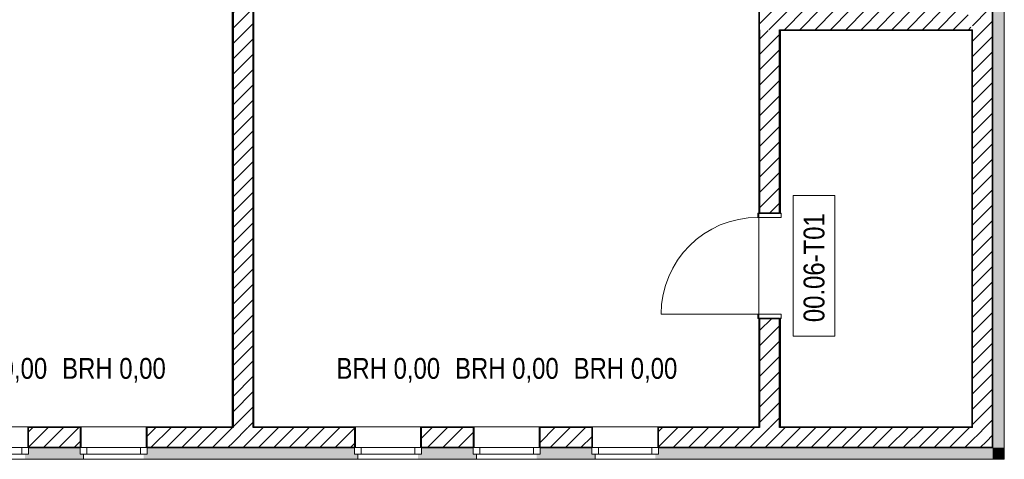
# Model space of a CAD drawing. Header units: metres. Extents: x -58265 to 688021, y -56222 to 35250.
# Tile 5 of 67: x -32275 to -20485, y -20915 to -15645. Entities that reach past the tile are written whole.
import ezdxf

# ---------------------------------------------------------------- set-up
doc = ezdxf.new("R2010")
doc.units = ezdxf.units.M
doc.header["$LTSCALE"] = 0.05
doc.header["$PDSIZE"] = 0.8
for name, color, linetype in [('0._Pikto für Layout_5_A_1_Bauteilschraffuren', 7, 'Continuous'), ('0._Pikto für Layout_5_A_1_Decken_UHD_3D', 7, 'Continuous'), ('0._Pikto für Layout_5_A_1_Fenster', 7, 'Continuous'), ('0._Pikto für Layout_5_A_1_Fenster_Text', 7, 'Continuous'), ('0._Pikto für Layout_5_A_1_Türen', 7, 'Continuous'), ('0._Pikto für Layout_5_A_1_Türen_Text', 7, 'Continuous'), ('0._Pikto für Layout_5_A_1_Wände_Außen', 7, 'Continuous'), ('0._Pikto für Layout_5_A_1_Wände_Innen_Massiv', 7, 'Continuous')]:
    doc.layers.add(name, color=color, linetype=linetype)
doc.styles.add('ERSTELLTER_STIL_2', font='txt')
pattern_1 = [(0, (0, 0), (0, 173.2051), [0, -100]), (0, (50, 86.6), (0, 173.2051), [0, -100])]
pattern_2 = [(45, (0, 0), (-91.9239, 91.9239), [])]

msp = doc.modelspace()

# ---------------------------------------------------------------- hatches: boundary and pattern name
at = {"layer": '0._Pikto für Layout_5_A_1_Bauteilschraffuren', "linetype": 'Continuous', "lineweight": 18}
h = msp.add_hatch(dxfattribs=at)
h.set_pattern_fill('Verputz_0005', color=9, style=0, pattern_type=2)
h.set_pattern_definition(pattern_1)
h.paths.add_polyline_path([(-23425, -15765), (-23415, -11875)])
h = msp.add_hatch(dxfattribs=at)
h.set_pattern_fill('Verputz_0005', color=9, style=0, pattern_type=2)
h.set_pattern_definition(pattern_1)
h.paths.add_polyline_path([(-29730, -11975), (-29730, -20525), (-29720, -20525), (-29720, -11975)])
h = msp.add_hatch(dxfattribs=at)
h.set_pattern_fill('MW_Kalksandstein_0005', color=9, style=0, pattern_type=2)
h.set_pattern_definition(pattern_2)
h.paths.add_polyline_path([(-29720, -11975), (-29720, -20525), (-29480, -20525), (-29480, -11975)])
h = msp.add_hatch(dxfattribs=at)
h.set_pattern_fill('Verputz_0005', color=9, style=0, pattern_type=2)
h.set_pattern_definition(pattern_1)
h.paths.add_polyline_path([(-29470, -20525), (-29470, -11975), (-29480, -20525)])
h = msp.add_hatch(dxfattribs=at)
h.set_pattern_fill('MW_Kalksandstein_0005', color=9, style=0, pattern_type=2)
h.set_pattern_definition(pattern_2)
h.paths.add_polyline_path([(-23175, -15525), (-23415, -15525), (-23415, -15765)])
h = msp.add_hatch(dxfattribs=at)
h.set_pattern_fill('MW_Kalksandstein_0005', color=9, style=0, pattern_type=2)
h.set_pattern_definition(pattern_2)
h.paths.add_polyline_path([(-23175, -15525), (-23415, -15765), (-23175, -15765)])
h = msp.add_hatch(dxfattribs=at)
h.set_pattern_fill('MW_Kalksandstein_0005', color=9, style=0, pattern_type=2)
h.set_pattern_definition(pattern_2)
h.paths.add_polyline_path([(-23175, -15765), (-20877.308, -15765), (-20932.692, -15525), (-23175, -15525)])
h = msp.add_hatch(dxfattribs=at)
h.set_pattern_fill('MW_Kalksandstein_0005', color=9, style=0, pattern_type=2)
h.set_pattern_definition(pattern_2)
h.paths.add_polyline_path([(-20875, -15525), (-20875, -15765), (-20865, -15525)])
h = msp.add_hatch(dxfattribs=at)
h.set_pattern_fill('MW_Kalksandstein_0005', color=9, style=0, pattern_type=2)
h.set_pattern_definition(pattern_2)
h.paths.add_polyline_path([(-20865, -15525), (-20865, -15765), (-20625, -15765), (-20625, -15525)])
for points in [[(-20485, -15525), (-20625, -15525), (-20625, -20775), (-20485, -20775)], [(-32169.5, -20855), (-32209.5, -20855), (-32209.5, -20915), (-31509.5, -20915), (-31509.5, -20855), (-31549.5, -20855), (-31549.5, -20775), (-32169.5, -20775)], [(-30749.5, -20855), (-30789.5, -20855), (-30789.5, -20915), (-28224.5, -20915), (-28224.5, -20855), (-28264.5, -20855), (-28264.5, -20775), (-30749.5, -20775)], [(-27464.5, -20855), (-27504.5, -20855), (-27504.5, -20915), (-26804.5, -20915), (-26804.5, -20855), (-26844.5, -20855), (-26844.5, -20775), (-27464.5, -20775)], [(-26044.5, -20855), (-26084.5, -20855), (-26084.5, -20915), (-25384.5, -20915), (-25384.5, -20855), (-25424.5, -20855), (-25424.5, -20775), (-26044.5, -20775)], [(-24664.5, -20855), (-24664.5, -20915), (-20625, -20915), (-20625, -20775), (-24624.5, -20775), (-24624.5, -20855)], [(-20625, -20915), (-20485, -20915), (-20625, -20775)], [(-20485, -20775), (-20625, -20775), (-20485, -20915)]]:
    msp.add_hatch(color=9, dxfattribs=at).paths.add_polyline_path(points)
h = msp.add_hatch(dxfattribs=at)
h.set_pattern_fill('Verputz_0005', color=9, style=0, pattern_type=2)
h.set_pattern_definition(pattern_1)
h.paths.add_polyline_path([(-23425, -15775), (-23425, -17965), (-23415, -17965), (-23415, -15775)])
h = msp.add_hatch(dxfattribs=at)
h.set_pattern_fill('MW_Kalksandstein_0005', color=9, style=0, pattern_type=2)
h.set_pattern_definition(pattern_2)
h.paths.add_polyline_path([(-23415, -15765), (-23175, -15775)])
h = msp.add_hatch(dxfattribs=at)
h.set_pattern_fill('MW_Kalksandstein_0005', color=9, style=0, pattern_type=2)
h.set_pattern_definition(pattern_2)
h.paths.add_polyline_path([(-23415, -15775), (-23415, -17965), (-23175, -17965), (-23175, -15775)])
h = msp.add_hatch(dxfattribs=at)
h.set_pattern_fill('Verputz_0005', color=9, style=0, pattern_type=2)
h.set_pattern_definition(pattern_1)
h.paths.add_polyline_path([(-23175, -15775), (-23165, -15765)])
h = msp.add_hatch(dxfattribs=at)
h.set_pattern_fill('Verputz_0005', color=9, style=0, pattern_type=2)
h.set_pattern_definition(pattern_1)
h.paths.add_polyline_path([(-23175, -15775), (-23175, -17965), (-23165, -17965), (-23165, -15775)])
h = msp.add_hatch(dxfattribs=at)
h.set_pattern_fill('Verputz_0005', color=9, style=0, pattern_type=2)
h.set_pattern_definition(pattern_1)
h.paths.add_polyline_path([(-23165, -15775), (-20875, -15775), (-20877.308, -15765), (-23165, -15765)])
h = msp.add_hatch(dxfattribs=at)
h.set_pattern_fill('Verputz_0005', color=9, style=0, pattern_type=2)
h.set_pattern_definition(pattern_1)
h.paths.add_polyline_path([(-20875, -15765), (-20865, -15775)])
h = msp.add_hatch(dxfattribs=at)
h.set_pattern_fill('Verputz_0005', color=9, style=0, pattern_type=2)
h.set_pattern_definition(pattern_1)
h.paths.add_polyline_path([(-20875, -15775), (-20875, -20525), (-20865, -15775)])
h = msp.add_hatch(dxfattribs=at)
h.set_pattern_fill('MW_Kalksandstein_0005', color=9, style=0, pattern_type=2)
h.set_pattern_definition(pattern_2)
h.paths.add_polyline_path([(-20865, -15765), (-20865, -20535), (-20625, -20535), (-20625, -15765)])
h = msp.add_hatch(dxfattribs=at)
h.set_pattern_fill('Verputz_0005', color=9, style=0, pattern_type=2)
h.set_pattern_definition(pattern_1)
h.paths.add_polyline_path([(-23425, -20525), (-23415, -20525), (-23415, -19225), (-23425, -19225)])
h = msp.add_hatch(dxfattribs=at)
h.set_pattern_fill('MW_Kalksandstein_0005', color=9, style=0, pattern_type=2)
h.set_pattern_definition(pattern_2)
h.paths.add_polyline_path([(-23415, -20525), (-23175, -20525), (-23175, -19225), (-23415, -19225)])
h = msp.add_hatch(dxfattribs=at)
h.set_pattern_fill('Verputz_0005', color=9, style=0, pattern_type=2)
h.set_pattern_definition(pattern_1)
h.paths.add_polyline_path([(-23175, -20525), (-23165, -20525), (-23165, -19225), (-23175, -19225)])
h = msp.add_hatch(dxfattribs=at)
h.set_pattern_fill('Verputz_0005', color=9, style=0, pattern_type=2)
h.set_pattern_definition(pattern_1)
h.paths.add_polyline_path([(-32169.5, -20525), (-32179.5, -20775), (-32169.5, -20535)])
h = msp.add_hatch(dxfattribs=at)
h.set_pattern_fill('Verputz_0005', color=9, style=0, pattern_type=2)
h.set_pattern_definition(pattern_1)
h.paths.add_polyline_path([(-31549.5, -20525), (-32169.5, -20525), (-31549.5, -20535)])
h = msp.add_hatch(dxfattribs=at)
h.set_pattern_fill('MW_Kalksandstein_0005', color=9, style=0, pattern_type=2)
h.set_pattern_definition(pattern_2)
h.paths.add_polyline_path([(-32169.5, -20535), (-32169.5, -20775), (-31549.5, -20775), (-31549.5, -20535)])
h = msp.add_hatch(dxfattribs=at)
h.set_pattern_fill('Verputz_0005', color=9, style=0, pattern_type=2)
h.set_pattern_definition(pattern_1)
h.paths.add_polyline_path([(-31539.5, -20525), (-31549.5, -20535), (-31549.5, -20775)])
h = msp.add_hatch(dxfattribs=at)
h.set_pattern_fill('Verputz_0005', color=9, style=0, pattern_type=2)
h.set_pattern_definition(pattern_1)
h.paths.add_polyline_path([(-30749.5, -20525), (-30759.5, -20775), (-30749.5, -20535)])
h = msp.add_hatch(dxfattribs=at)
h.set_pattern_fill('Verputz_0005', color=9, style=0, pattern_type=2)
h.set_pattern_definition(pattern_1)
h.paths.add_polyline_path([(-29730, -20525), (-30749.5, -20525), (-29730, -20535)])
h = msp.add_hatch(dxfattribs=at)
h.set_pattern_fill('MW_Kalksandstein_0005', color=9, style=0, pattern_type=2)
h.set_pattern_definition(pattern_2)
h.paths.add_polyline_path([(-30749.5, -20535), (-30749.5, -20775), (-29720, -20775), (-29720, -20535)])
h = msp.add_hatch(dxfattribs=at)
h.set_pattern_fill('Verputz_0005', color=9, style=0, pattern_type=2)
h.set_pattern_definition(pattern_1)
h.paths.add_polyline_path([(-29720, -20525), (-29730, -20525), (-29720, -20535)])
h = msp.add_hatch(dxfattribs=at)
h.set_pattern_fill('MW_Kalksandstein_0005', color=9, style=0, pattern_type=2)
h.set_pattern_definition(pattern_2)
h.paths.add_polyline_path([(-29480, -20525), (-29720, -20525), (-29480, -20535)])
h = msp.add_hatch(dxfattribs=at)
h.set_pattern_fill('MW_Kalksandstein_0005', color=9, style=0, pattern_type=2)
h.set_pattern_definition(pattern_2)
h.paths.add_polyline_path([(-29480, -20535), (-29720, -20535), (-29720, -20775), (-29480, -20775)])
h = msp.add_hatch(dxfattribs=at)
h.set_pattern_fill('Verputz_0005', color=9, style=0, pattern_type=2)
h.set_pattern_definition(pattern_1)
h.paths.add_polyline_path([(-29470, -20525), (-29480, -20535)])
h = msp.add_hatch(dxfattribs=at)
h.set_pattern_fill('MW_Kalksandstein_0005', color=9, style=0, pattern_type=2)
h.set_pattern_definition(pattern_2)
h.paths.add_polyline_path([(-29480, -20535), (-29480, -20775), (-28264.5, -20775), (-28264.5, -20535)])
h = msp.add_hatch(dxfattribs=at)
h.set_pattern_fill('Verputz_0005', color=9, style=0, pattern_type=2)
h.set_pattern_definition(pattern_1)
h.paths.add_polyline_path([(-28264.5, -20525), (-29470, -20525), (-28264.5, -20535)])
h = msp.add_hatch(dxfattribs=at)
h.set_pattern_fill('Verputz_0005', color=9, style=0, pattern_type=2)
h.set_pattern_definition(pattern_1)
h.paths.add_polyline_path([(-28254.5, -20525), (-28264.5, -20535), (-28264.5, -20775)])
h = msp.add_hatch(dxfattribs=at)
h.set_pattern_fill('Verputz_0005', color=9, style=0, pattern_type=2)
h.set_pattern_definition(pattern_1)
h.paths.add_polyline_path([(-27464.5, -20525), (-27474.5, -20775), (-27464.5, -20535)])
h = msp.add_hatch(dxfattribs=at)
h.set_pattern_fill('Verputz_0005', color=9, style=0, pattern_type=2)
h.set_pattern_definition(pattern_1)
h.paths.add_polyline_path([(-26844.5, -20525), (-27464.5, -20525), (-27464.5, -20535), (-26844.5, -20535)])
h = msp.add_hatch(dxfattribs=at)
h.set_pattern_fill('MW_Kalksandstein_0005', color=9, style=0, pattern_type=2)
h.set_pattern_definition(pattern_2)
h.paths.add_polyline_path([(-27464.5, -20775), (-26844.5, -20775), (-26844.5, -20535), (-27464.5, -20535)])
h = msp.add_hatch(dxfattribs=at)
h.set_pattern_fill('Verputz_0005', color=9, style=0, pattern_type=2)
h.set_pattern_definition(pattern_1)
h.paths.add_polyline_path([(-26834.5, -20525), (-26844.5, -20535), (-26844.5, -20775)])
h = msp.add_hatch(dxfattribs=at)
h.set_pattern_fill('Verputz_0005', color=9, style=0, pattern_type=2)
h.set_pattern_definition(pattern_1)
h.paths.add_polyline_path([(-26044.5, -20525), (-26054.5, -20775), (-26044.5, -20535)])
h = msp.add_hatch(dxfattribs=at)
h.set_pattern_fill('Verputz_0005', color=9, style=0, pattern_type=2)
h.set_pattern_definition(pattern_1)
h.paths.add_polyline_path([(-25424.5, -20525), (-26044.5, -20525), (-25424.5, -20535)])
h = msp.add_hatch(dxfattribs=at)
h.set_pattern_fill('MW_Kalksandstein_0005', color=9, style=0, pattern_type=2)
h.set_pattern_definition(pattern_2)
h.paths.add_polyline_path([(-26044.5, -20535), (-26044.5, -20775), (-25424.5, -20775), (-25424.5, -20535)])
h = msp.add_hatch(dxfattribs=at)
h.set_pattern_fill('Verputz_0005', color=9, style=0, pattern_type=2)
h.set_pattern_definition(pattern_1)
h.paths.add_polyline_path([(-25414.5, -20525), (-25424.5, -20535), (-25424.5, -20775)])
h = msp.add_hatch(dxfattribs=at)
h.set_pattern_fill('Verputz_0005', color=9, style=0, pattern_type=2)
h.set_pattern_definition(pattern_1)
h.paths.add_polyline_path([(-24624.5, -20525), (-24634.5, -20775), (-24624.5, -20535)])
h = msp.add_hatch(dxfattribs=at)
h.set_pattern_fill('Verputz_0005', color=9, style=0, pattern_type=2)
h.set_pattern_definition(pattern_1)
h.paths.add_polyline_path([(-23425, -20525), (-24624.5, -20525), (-23425, -20535)])
h = msp.add_hatch(dxfattribs=at)
h.set_pattern_fill('MW_Kalksandstein_0005', color=9, style=0, pattern_type=2)
h.set_pattern_definition(pattern_2)
h.paths.add_polyline_path([(-24624.5, -20775), (-23415, -20775), (-23415, -20535), (-24624.5, -20535)])
h = msp.add_hatch(dxfattribs=at)
h.set_pattern_fill('Verputz_0005', color=9, style=0, pattern_type=2)
h.set_pattern_definition(pattern_1)
h.paths.add_polyline_path([(-23415, -20525), (-23425, -20525), (-23415, -20535)])
h = msp.add_hatch(dxfattribs=at)
h.set_pattern_fill('MW_Kalksandstein_0005', color=9, style=0, pattern_type=2)
h.set_pattern_definition(pattern_2)
h.paths.add_polyline_path([(-23175, -20525), (-23415, -20525), (-23175, -20535)])
h = msp.add_hatch(dxfattribs=at)
h.set_pattern_fill('MW_Kalksandstein_0005', color=9, style=0, pattern_type=2)
h.set_pattern_definition(pattern_2)
h.paths.add_polyline_path([(-23175, -20535), (-23415, -20535), (-23415, -20775), (-23175, -20775)])
h = msp.add_hatch(dxfattribs=at)
h.set_pattern_fill('Verputz_0005', color=9, style=0, pattern_type=2)
h.set_pattern_definition(pattern_1)
h.paths.add_polyline_path([(-23165, -20525), (-23175, -20535)])
h = msp.add_hatch(dxfattribs=at)
h.set_pattern_fill('MW_Kalksandstein_0005', color=9, style=0, pattern_type=2)
h.set_pattern_definition(pattern_2)
h.paths.add_polyline_path([(-20865, -20535), (-23175, -20535), (-23175, -20775), (-20865, -20775)])
h = msp.add_hatch(dxfattribs=at)
h.set_pattern_fill('Verputz_0005', color=9, style=0, pattern_type=2)
h.set_pattern_definition(pattern_1)
h.paths.add_polyline_path([(-20875, -20525), (-23165, -20525), (-20875, -20535)])
h = msp.add_hatch(dxfattribs=at)
h.set_pattern_fill('MW_Kalksandstein_0005', color=9, style=0, pattern_type=2)
h.set_pattern_definition(pattern_2)
h.paths.add_polyline_path([(-20865, -20775), (-20625, -20775), (-20865, -20535)])
h = msp.add_hatch(dxfattribs=at)
h.set_pattern_fill('MW_Kalksandstein_0005', color=9, style=0, pattern_type=2)
h.set_pattern_definition(pattern_2)
h.paths.add_polyline_path([(-20865, -20535), (-20625, -20775), (-20625, -20535)])

# ---------------------------------------------------------------- linework, layer by layer
at = {"layer": '0._Pikto für Layout_5_A_1_Decken_UHD_3D', "color": 9, "linetype": 'Continuous', "lineweight": 18, "flags": 128}
for points in [[(-35425, -10375), (-35425, -20525), (-31332.675, -20525), (-29725, -20525), (-29725, -10375)], [(-29475, -20525), (-23425, -20525), (-23425, -11875), (-26175, -11875), (-26175, -10375), (-29475, -10375)]]:
    msp.add_lwpolyline(points, close=True, dxfattribs=at)
at = {"layer": '0._Pikto für Layout_5_A_1_Fenster', "color": 9, "linetype": 'Continuous', "lineweight": 13}
for p, q in [((-32169.5, -20525), (-32179.5, -20525)), ((-32179.499, -20774.999), (-32179.499, -20525)), ((-31549.5, -20525), (-31539.5, -20525)), ((-31539.499, -20774.999), (-31539.499, -20525)), ((-30749.5, -20525), (-30759.5, -20525)), ((-30759.499, -20774.999), (-30759.499, -20525)), ((-28264.5, -20525), (-28254.5, -20525)), ((-28254.501, -20774.999), (-28254.501, -20525)), ((-27474.501, -20774.999), (-27474.501, -20525)), ((-27464.5, -20525), (-27474.5, -20525)), ((-26844.5, -20525), (-26834.5, -20525)), ((-26834.501, -20774.999), (-26834.501, -20525)), ((-26054.501, -20774.999), (-26054.501, -20525)), ((-26044.5, -20525), (-26054.5, -20525)), ((-25424.5, -20525), (-25414.5, -20525)), ((-25414.5, -20774.999), (-25414.5, -20525)), ((-24624.5, -20525), (-24634.5, -20525)), ((-24634.5, -20774.999), (-24634.5, -20525)), ((-32249.499, -20774.999), (-32889.499, -20774.999)), ((-32889.499, -20855.001), (-32249.499, -20855.001)), ((-32169.499, -20774.999), (-32249.499, -20774.999)), ((-32249.499, -20774.999), (-32249.499, -20855.001)), ((-32249.499, -20855.001), (-32169.499, -20855.001)), ((-32169.499, -20855.001), (-32169.499, -20774.999)), ((-31469.499, -20774.999), (-31549.499, -20774.999)), ((-31549.499, -20855.001), (-31549.499, -20774.999)), ((-31549.499, -20855.001), (-31549.499, -20774.999)), ((-31549.499, -20855.001), (-31469.499, -20855.001)), ((-31509.499, -20855.001), (-31549.499, -20855.001)), ((-31509.499, -20855.001), (-31549.499, -20855.001)), ((-31509.499, -20915.001), (-31509.499, -20855.001)), ((-31469.499, -20855.001), (-31469.499, -20774.999)), ((-30829.499, -20774.999), (-31469.499, -20774.999)), ((-31469.499, -20855.001), (-30829.499, -20855.001)), ((-30749.499, -20774.999), (-30829.499, -20774.999)), ((-30829.499, -20774.999), (-30829.499, -20855.001)), ((-30829.499, -20855.001), (-30749.499, -20855.001)), ((-30749.499, -20855.001), (-30749.499, -20774.999)), ((-28184.501, -20774.999), (-28264.501, -20774.999)), ((-28264.501, -20855.001), (-28264.501, -20774.999)), ((-28264.501, -20855.001), (-28264.501, -20774.999)), ((-28264.501, -20855.001), (-28184.501, -20855.001)), ((-28224.501, -20855.001), (-28264.501, -20855.001)), ((-28224.501, -20855.001), (-28264.501, -20855.001)), ((-28224.501, -20915.001), (-28224.501, -20855.001)), ((-28184.501, -20855.001), (-28184.501, -20774.999)), ((-27544.501, -20774.999), (-28184.501, -20774.999)), ((-28184.501, -20855.001), (-27544.501, -20855.001)), ((-27464.501, -20774.999), (-27544.501, -20774.999)), ((-27544.501, -20774.999), (-27544.501, -20855.001)), ((-27544.501, -20855.001), (-27464.501, -20855.001)), ((-27464.501, -20855.001), (-27464.501, -20774.999)), ((-26764.501, -20774.999), (-26844.501, -20774.999)), ((-26844.501, -20855.001), (-26844.501, -20774.999)), ((-26844.501, -20855.001), (-26844.501, -20774.999)), ((-26844.501, -20855.001), (-26764.501, -20855.001)), ((-26804.501, -20855.001), (-26844.501, -20855.001)), ((-26804.501, -20855.001), (-26844.501, -20855.001)), ((-26804.501, -20915.001), (-26804.501, -20855.001)), ((-26764.501, -20855.001), (-26764.501, -20774.999)), ((-26124.501, -20774.999), (-26764.501, -20774.999)), ((-26764.501, -20855.001), (-26124.501, -20855.001)), ((-26044.501, -20774.999), (-26124.501, -20774.999)), ((-26124.501, -20774.999), (-26124.501, -20855.001)), ((-26124.501, -20855.001), (-26044.501, -20855.001)), ((-26044.501, -20855.001), (-26044.501, -20774.999)), ((-25344.501, -20774.999), (-25424.5, -20774.999)), ((-25424.5, -20855.001), (-25424.5, -20774.999)), ((-25424.5, -20855.001), (-25424.5, -20774.999)), ((-25424.5, -20855.001), (-25344.501, -20855.001)), ((-25384.5, -20855.001), (-25424.5, -20855.001)), ((-25384.5, -20855.001), (-25424.5, -20855.001)), ((-25384.5, -20915.001), (-25384.5, -20855.001)), ((-25344.501, -20855.001), (-25344.501, -20774.999)), ((-24704.5, -20774.999), (-25344.501, -20774.999)), ((-25344.501, -20855.001), (-24704.5, -20855.001)), ((-24624.5, -20774.999), (-24704.5, -20774.999)), ((-24704.5, -20774.999), (-24704.5, -20855.001)), ((-24704.5, -20855.001), (-24624.5, -20855.001)), ((-24624.5, -20855.001), (-24624.5, -20774.999)), ((-32209.499, -20915.001), (-32929.499, -20915.001)), ((-30789.499, -20915.001), (-31509.499, -20915.001)), ((-27504.501, -20915.001), (-28224.501, -20915.001)), ((-26084.501, -20915.001), (-26804.501, -20915.001)), ((-24664.5, -20915.001), (-25384.5, -20915.001))]:
    msp.add_line(p, q, dxfattribs=at)
at = {"layer": '0._Pikto für Layout_5_A_1_Türen', "color": 9, "linetype": 'Continuous', "lineweight": 18}
for p, q in [((-23434.999, -18015.001), (-23434.999, -17965.001)), ((-23434.999, -17965.001), (-23155, -17965.001)), ((-23155, -18015.001), (-23434.999, -18015.001)), ((-23175, -17965), (-23165, -17965)), ((-23155, -17965.001), (-23155, -18015.001)), ((-23434.999, -19174.999), (-24595, -19174.999)), ((-23155, -19174.999), (-23434.999, -19174.999)), ((-23434.999, -19174.999), (-23434.999, -19224.999)), ((-23155, -19224.999), (-23155, -19174.999)), ((-23434.999, -19224.999), (-23155, -19224.999)), ((-23175, -19225), (-23165, -19225))]:
    msp.add_line(p, q, dxfattribs=at)
at = {"layer": '0._Pikto für Layout_5_A_1_Türen', "color": 9, "linetype": 'Continuous', "lineweight": 35}
for p, q in [((-23414.999, -17965.001), (-23175, -17965.001)), ((-23414.999, -17965.001), (-23175, -17965.001)), ((-23414.999, -19224.999), (-23175, -19224.999)), ((-23414.999, -19224.999), (-23175, -19224.999))]:
    msp.add_line(p, q, dxfattribs=at)
at = {"layer": '0._Pikto für Layout_5_A_1_Türen', "color": 9, "linetype": 'Continuous', "lineweight": 13}
msp.add_arc((-23435, -19175), 1160, 90, 180, dxfattribs=at)
at = {"layer": '0._Pikto für Layout_5_A_1_Türen', "color": 9, "linetype": 'Continuous', "lineweight": 18}
for p in [(-23165, -17965), (-23165, -19225)]:
    msp.add_point(p, dxfattribs=at)
at = {"layer": '0._Pikto für Layout_5_A_1_Türen_Text', "color": 9, "linetype": 'Continuous', "lineweight": 13, "flags": 128}
msp.add_lwpolyline([(-23015, -19436.72), (-22515, -19436.72), (-22515, -17753.28), (-23015, -17753.28)], close=True, dxfattribs=at)
at = {"layer": '0._Pikto für Layout_5_A_1_Wände_Außen', "color": 9, "linetype": 'Continuous', "lineweight": 18}
for p, q in [((-23414.999, -15525.001), (-23414.999, -15765)), ((-23414.999, -15525.001), (-23414.999, -15765)), ((-23175, -15765), (-20877.307, -15765)), ((-20875, -15765), (-20865, -15765)), ((-20875, -15765), (-20865, -15765)), ((-20865, -15765), (-20865, -20535)), ((-32179.499, -20525), (-32179.5, -20525)), ((-32179.499, -20774.999), (-32179.499, -20525)), ((-31549.499, -20535), (-32169.499, -20535)), ((-32169.499, -20535), (-32169.499, -20774.999)), ((-31549.5, -20525), (-31539.5, -20525)), ((-31549.499, -20535), (-31549.499, -20774.999)), ((-31539.499, -20774.999), (-31539.499, -20525)), ((-30759.499, -20525), (-30759.5, -20525)), ((-30759.499, -20774.999), (-30759.499, -20525)), ((-29719.999, -20535), (-30749.499, -20535)), ((-30749.499, -20535), (-30749.499, -20774.999)), ((-28264.501, -20535), (-29480, -20535)), ((-28264.501, -20535), (-28264.501, -20774.999)), ((-28254.501, -20774.999), (-28254.501, -20525)), ((-28254.501, -20525), (-28254.5, -20525)), ((-27474.501, -20774.999), (-27474.501, -20525)), ((-27464.5, -20525), (-27474.5, -20525)), ((-26844.501, -20535), (-27464.501, -20535)), ((-27464.501, -20535), (-27464.501, -20774.999)), ((-26844.501, -20535), (-26844.501, -20774.999)), ((-26834.501, -20774.999), (-26834.501, -20525)), ((-26834.501, -20525), (-26834.5, -20525)), ((-26054.501, -20774.999), (-26054.501, -20525)), ((-26044.5, -20525), (-26054.5, -20525)), ((-25424.5, -20535), (-26044.501, -20535)), ((-26044.501, -20535), (-26044.501, -20774.999)), ((-25424.5, -20535), (-25424.5, -20774.999)), ((-25414.5, -20774.999), (-25414.5, -20525)), ((-25414.5, -20525), (-25414.5, -20525)), ((-24634.5, -20774.999), (-24634.5, -20525)), ((-24624.5, -20525), (-24634.5, -20525)), ((-23414.999, -20535), (-24624.5, -20535)), ((-24624.5, -20535), (-24624.5, -20774.999)), ((-20875, -20535), (-23175, -20535)), ((-20875, -20535), (-20865, -20535)), ((-20875, -20535), (-20865, -20535))]:
    msp.add_line(p, q, dxfattribs=at)
at = {"layer": '0._Pikto für Layout_5_A_1_Wände_Außen', "color": 9, "linetype": 'Continuous', "lineweight": 35}
for p, q in [((-20625.001, -15765), (-20625.001, -15525.001)), ((-23415, -15765), (-23415, -15775)), ((-23415, -15765), (-23415, -15775)), ((-23175, -15775), (-23175, -15765)), ((-23175, -15775), (-23175, -15765)), ((-20625.001, -20535), (-20625.001, -15765)), ((-29720, -20525), (-29720, -20535)), ((-29720, -20525), (-29720, -20535)), ((-29480, -20535), (-29480, -20525)), ((-29480, -20535), (-29480, -20525)), ((-23415, -20525), (-23415, -20535)), ((-23415, -20525), (-23415, -20535)), ((-23175, -20535), (-23175, -20525)), ((-23175, -20535), (-23175, -20525)), ((-20625.001, -20774.999), (-20625.001, -20535)), ((-32169.499, -20774.999), (-31549.499, -20774.999)), ((-30749.499, -20774.999), (-29719.999, -20774.999)), ((-29719.999, -20774.999), (-29480, -20774.999)), ((-29480, -20774.999), (-28264.501, -20774.999)), ((-27464.501, -20774.999), (-26844.501, -20774.999)), ((-26044.501, -20774.999), (-25424.5, -20774.999)), ((-24624.5, -20774.999), (-23414.999, -20774.999)), ((-23414.999, -20774.999), (-23175, -20774.999)), ((-23175, -20774.999), (-20865, -20774.999)), ((-20865, -20774.999), (-20625.001, -20774.999)), ((-20865, -20774.999), (-20625.001, -20774.999))]:
    msp.add_line(p, q, dxfattribs=at)
at = {"layer": '0._Pikto für Layout_5_A_1_Wände_Außen', "color": 9, "linetype": 'Continuous', "lineweight": 13}
for p, q in [((-32169.5, -20775), (-32179.5, -20775)), ((-31549.5, -20775), (-31539.5, -20775)), ((-31549.499, -20855.001), (-31549.499, -20774.999)), ((-31509.499, -20855.001), (-31549.499, -20855.001)), ((-31509.499, -20915.001), (-31509.499, -20855.001)), ((-30749.5, -20775), (-30759.5, -20775)), ((-28264.501, -20855.001), (-28264.501, -20774.999)), ((-28224.501, -20855.001), (-28264.501, -20855.001)), ((-28264.5, -20775), (-28254.5, -20775)), ((-28224.501, -20915.001), (-28224.501, -20855.001)), ((-27464.5, -20775), (-27474.5, -20775)), ((-26844.501, -20855.001), (-26844.501, -20774.999)), ((-26804.501, -20855.001), (-26844.501, -20855.001)), ((-26844.5, -20775), (-26834.5, -20775)), ((-26804.501, -20915.001), (-26804.501, -20855.001)), ((-26044.5, -20775), (-26054.5, -20775)), ((-25424.5, -20855.001), (-25424.5, -20774.999)), ((-25424.5, -20775), (-25414.5, -20775)), ((-25384.5, -20855.001), (-25424.5, -20855.001)), ((-25384.5, -20915.001), (-25384.5, -20855.001)), ((-24624.5, -20775), (-24634.5, -20775))]:
    msp.add_line(p, q, dxfattribs=at)
at = {"layer": '0._Pikto für Layout_5_A_1_Wände_Außen', "color": 9, "linetype": 'Continuous', "lineweight": 18, "flags": 128}
for points in [[(-23425, -11875), (-23425, -15765)], [(-20485, -20915), (-20485, -15525)], [(-23165, -15775), (-20875, -15775)], [(-20875, -15775), (-20875, -20525)], [(-31549.5, -20525), (-32169.5, -20525)], [(-29730, -20525), (-30749.5, -20525)], [(-28264.5, -20525), (-29470, -20525)], [(-26844.5, -20525), (-27464.5, -20525)], [(-25424.5, -20525), (-26044.5, -20525)], [(-23425, -20525), (-24624.5, -20525)], [(-20875, -20525), (-23165, -20525)], [(-32209.5, -20915), (-31509.5, -20915)], [(-30789.5, -20915), (-28224.5, -20915)], [(-27504.5, -20915), (-26804.5, -20915)], [(-26084.5, -20915), (-25384.5, -20915)], [(-24664.5, -20915), (-20625, -20915)]]:
    msp.add_lwpolyline(points, dxfattribs=at)
at = {"layer": '0._Pikto für Layout_5_A_1_Wände_Außen', "color": 9, "linetype": 'Continuous', "lineweight": 13, "flags": 128}
msp.add_lwpolyline([(-20485, -20915), (-20625, -20915)], dxfattribs=at)
at = {"layer": '0._Pikto für Layout_5_A_1_Wände_Innen_Massiv', "color": 9, "linetype": 'Continuous', "lineweight": 35}
for p, q in [((-29719.999, -11975), (-29719.999, -20525)), ((-29480, -20525), (-29480, -11975)), ((-23414.999, -15775), (-23414.999, -17965.001)), ((-23175, -17965.001), (-23175, -15775)), ((-23414.999, -17965.001), (-23175, -17965.001)), ((-23414.999, -19224.999), (-23414.999, -20525)), ((-23414.999, -19224.999), (-23175, -19224.999)), ((-23175, -20525), (-23175, -19224.999))]:
    msp.add_line(p, q, dxfattribs=at)
at = {"layer": '0._Pikto für Layout_5_A_1_Wände_Innen_Massiv', "color": 9, "linetype": 'Continuous', "lineweight": 18}
for p, q in [((-23175, -17965), (-23165, -17965)), ((-23175, -19225), (-23165, -19225))]:
    msp.add_line(p, q, dxfattribs=at)
at = {"layer": '0._Pikto für Layout_5_A_1_Wände_Innen_Massiv', "color": 9, "linetype": 'Continuous', "lineweight": 18, "flags": 128}
for points in [[(-29730, -11975), (-29730, -20525)], [(-29470, -20525), (-29470, -11975)], [(-23425, -15775), (-23425, -17965)], [(-23165, -17965), (-23165, -15775)], [(-23425, -19225), (-23425, -20525)], [(-23165, -20525), (-23165, -19225)]]:
    msp.add_lwpolyline(points, dxfattribs=at)

# ---------------------------------------------------------------- texts
at = {"layer": '0._Pikto für Layout_5_A_1_Fenster_Text', "color": 9, "linetype": 'Continuous', "lineweight": 18, "char_height": 250, "attachment_point": 7, "style": 'ERSTELLTER_STIL_2'}
for insert in [(-33186.855, -20023.014), (-31766.855, -20023.014), (-28481.855, -20023.014), (-27061.855, -20023.014), (-25641.855, -20023.014)]:
    msp.add_mtext('\\A1;{\\pql;\\pt0;\\fSwis721 Cn BT|b0|i0|c0|p0;\\W1.000000;BRH 0,00\\fSwis721 Cn BT|b0|i0|c0|p0;\\W1.000000;\\A1{\\H.66x;\\S^  ;}\\fSwis721 Cn BT|b0|i0|c0|p0;\\W1.000000;\\fSwis721 Cn BT|b0|i0|c0|p0;\\W1.000000;}', dxfattribs=dict(at, insert=insert))
at = {"layer": '0._Pikto für Layout_5_A_1_Türen_Text', "color": 9, "linetype": 'Continuous', "lineweight": 18, "insert": (-22634.955, -19270.7), "char_height": 250, "attachment_point": 7, "rotation": 90, "style": 'ERSTELLTER_STIL_2'}
msp.add_mtext('\\A1;{\\pql;\\pt0;\\fSwis721 Cn BT|b0|i0|c0|p0;\\W1.000000;00.06-T01\\fSwis721 Cn BT|b0|i0|c0|p0;\\W1.000000;\\fSwis721 Cn BT|b0|i0|c0|p0;\\W1.000000;\\fSwis721 Cn BT|b0|i0|c0|p0;\\W1.000000;}', dxfattribs=at)

doc.saveas('drawing.dxf')
